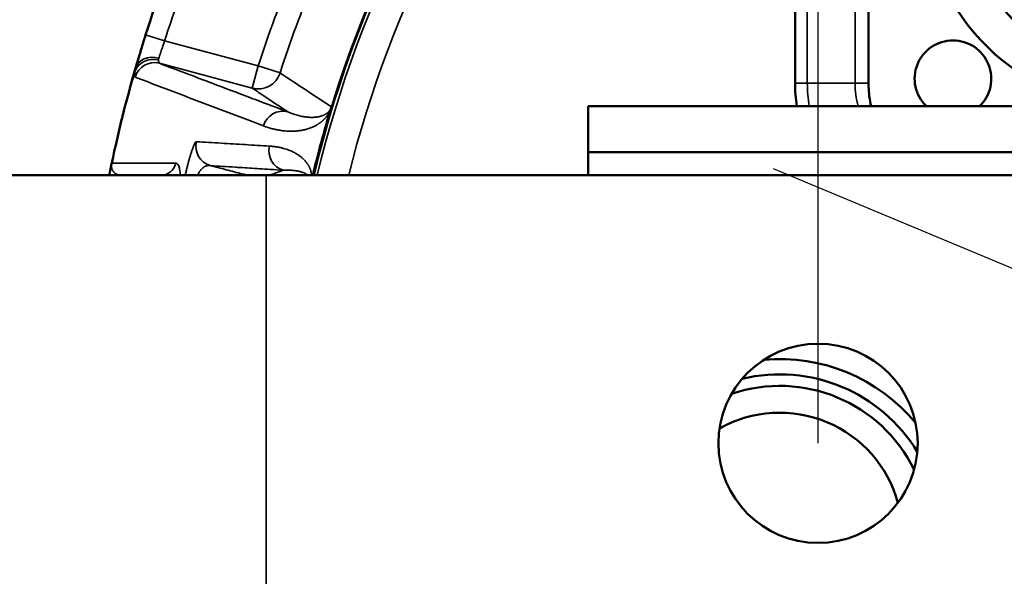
# Model space of a CAD drawing. Header units: millimetres. Extents: x 40 to 2195, y 40 to 1687.
# Tile 107 of 185: x 832 to 896, y 1403 to 1439. Entities that reach past the tile are written whole.
import ezdxf

# ---------------------------------------------------------------- set-up
doc = ezdxf.new("R2010")
doc.units = ezdxf.units.MM
doc.header["$LTSCALE"] = 8
for name, color, linetype, lineweight in [('Dimension (ISO)', 7, 'Continuous', 25), ('Visible (ISO)', 7, 'Continuous', 50), ('Visible Narrow (ISO)', 7, 'Continuous', 35)]:
    doc.layers.add(name, color=color, linetype=linetype, lineweight=lineweight)
doc.styles.add('Note Text (ANSI)', font='tahoma.ttf')
doc.dimstyles.new('Default (ISO)', dxfattribs={"dimscale": 8, "dimtxt": 1, "dimasz": 2.5, "dimexe": 3.175, "dimexo": 0, "dimgap": 0.762, "dimtad": 1, "dimrnd": 1e-08, "dimzin": 0, "dimdsep": 46, "dimtxsty": 'Note Text (ANSI)', "dimcen": 0.09, "dimdle": 10, "dimclrd": 1, "dimclre": 1, "dimclrt": 1, "dimazin": 0, "dimtfac": 3.5052, "dimtmove": 0, "dimatfit": 3, "dimfxl": 1, "dimtolj": 1, "dimtzin": 0, "dimlwd": -1, "dimlwe": -1, "dimarcsym": 0})

# ---------------------------------------------------------------- blocks, each defined once
blk = doc.blocks.new('_DotSmall')
at = {"color": 0, "linetype": 'ByBlock', "const_width": 0.5}
blk.add_lwpolyline([(-0.0625, 0, 1), (0.0625, 0, 1)], format="xyb", close=True, dxfattribs=at)
blk = doc.blocks.new('*D16')
at = {"layer": 'Defpoints', "color": 0, "transparency": 16777216}
for p in [(883.956, 1535.25), (819.956, 1429.327), (883.956, 1411.827)]:
    blk.add_point(p, dxfattribs=at)
at = {"layer": 'Dimension (ISO)', "color": 1, "transparency": 16777216}
for p, q in [((819.956, 1429.327), (819.956, 1560.65)), ((883.956, 1411.827), (883.956, 1560.65)), ((819.956, 1535.25), (680.269, 1535.25)), ((883.956, 1535.25), (839.956, 1535.25))]:
    blk.add_line(p, q, dxfattribs=at)
blk.add_solid([(839.956, 1538.584), (839.956, 1531.917), (819.956, 1535.25)], dxfattribs=at)
at = {"layer": 'Dimension (ISO)', "color": 1, "transparency": 16777216, "xscale": 20, "yscale": 20, "zscale": 20}
blk.add_blockref('_DotSmall', (883.956, 1535.25), dxfattribs=at)
at = {"layer": 'Dimension (ISO)', "color": 1, "transparency": 16777216, "insert": (686.365, 1551.812), "char_height": 8, "attachment_point": 1, "style": 'Note Text (ANSI)'}
blk.add_mtext('\\A1;64.00 mm [2.520 in]', dxfattribs=at)
blk = doc.blocks.new('*D18')
at = {"layer": 'Defpoints', "color": 0, "transparency": 16777216}
for p in [(923.956, 1581.536), (883.956, 1411.827), (923.956, 1411.827)]:
    blk.add_point(p, dxfattribs=at)
at = {"layer": 'Dimension (ISO)', "color": 1, "transparency": 16777216}
for p, q in [((883.956, 1411.827), (883.956, 1606.936)), ((923.956, 1411.827), (923.956, 1606.936)), ((883.956, 1581.536), (732.283, 1581.536)), ((923.956, 1581.536), (883.956, 1581.536)), ((923.956, 1581.536), (943.956, 1581.536))]:
    blk.add_line(p, q, dxfattribs=at)
at = {"layer": 'Dimension (ISO)', "color": 1, "transparency": 16777216, "xscale": 20, "yscale": 20, "zscale": 20}
blk.add_blockref('_DotSmall', (883.956, 1581.536), dxfattribs=at)
at = {"layer": 'Dimension (ISO)', "color": 1, "transparency": 16777216, "xscale": 20, "yscale": 20, "zscale": 20, "rotation": 180}
blk.add_blockref('_DotSmall', (923.956, 1581.536), dxfattribs=at)
at = {"layer": 'Dimension (ISO)', "color": 1, "transparency": 16777216, "insert": (738.379, 1598.098), "char_height": 8, "attachment_point": 1, "style": 'Note Text (ANSI)'}
blk.add_mtext('\\A1;40.00 mm [1.575 in]', dxfattribs=at)
blk = doc.blocks.new('*D21')
at = {"layer": 'Defpoints', "color": 0, "transparency": 16777216}
for p in [(917.958, 1414.332), (929.955, 1409.323)]:
    blk.add_point(p, dxfattribs=at)
at = {"layer": 'Dimension (ISO)', "color": 1, "transparency": 16777216}
for p, q in [((899.502, 1422.037), (881.046, 1429.743)), ((917.958, 1414.332), (929.955, 1409.323)), ((948.411, 1401.618), (1182.319, 1303.959))]:
    blk.add_line(p, q, dxfattribs=at)
for points in [[(900.786, 1425.113), (898.218, 1418.961), (917.958, 1414.332)], [(949.695, 1404.694), (947.126, 1398.542), (929.955, 1409.323)]]:
    blk.add_solid(points, dxfattribs=at)
at = {"layer": 'Dimension (ISO)', "color": 1, "transparency": 16777216, "insert": (1075.448, 1366.526), "char_height": 8, "attachment_point": 1, "rotation": 337.33917, "style": 'Note Text (ANSI)'}
blk.add_mtext('\\A1;∅13.00 mm [∅0.512 in]', dxfattribs=at)

msp = doc.modelspace()

# ---------------------------------------------------------------- linework, layer by layer
at = {"layer": 'Visible (ISO)'}
for p, q in [((882.456, 1435.327), (882.456, 1460.327)), ((887.256, 1460.527), (887.256, 1435.127)), ((868.956, 1433.827), (868.956, 1430.827)), ((978.956, 1433.827), (868.956, 1433.827)), ((868.956, 1429.327), (868.956, 1430.827)), ((868.956, 1430.827), (978.956, 1430.827)), ((847.956, 1429.327), (819.956, 1429.327)), ((999.956, 1429.327), (847.956, 1429.327))]:
    msp.add_line(p, q, dxfattribs=at)
msp.add_circle((883.956, 1411.827), 6.5, dxfattribs=at)
for centre, radius, start, end in [((923.956, 1411.827), 75, 48.2485, 166.5066), ((923.956, 1411.827), 74.974, 48.44102, 166.5018), ((904.956, 1447.827), 14.2, 279.62763, 260.37237), ((904.956, 1447.827), 11.75, 283.03416, 256.96584), ((923.956, 1411.827), 88, 152.63572, 162.36428), ((892.756, 1435.627), 2.5, 313.94552, 226.05448), ((923.956, 1411.827), 88, 163.82664, 168.00273), ((892.456, 1435.327), 10, 180, 188.62693), ((892.256, 1435.127), 5, 180, 195.07006), ((923.956, 1411.827), 75.026, 163.0663, 166.5114), ((881.456, 1405.827), 11.5, 39.58436, 95.17591), ((881.456, 1405.827), 10.5, 31.25121, 103.50906), ((881.456, 1405.827), 9.75, 25.97051, 108.78976), ((881.456, 1405.827), 8, 15.36001, 119.40026)]:
    msp.add_arc(centre, radius, start, end, dxfattribs=at)
for points in [[(839.841, 1437.684), (839.918, 1437.935), (840, 1438.198), (840.083, 1438.459)], [(840.092, 1438.488), (840.089, 1438.479), (840.086, 1438.469), (840.083, 1438.459)], [(839.468, 1436.438), (839.512, 1436.59), (839.564, 1436.765), (839.62, 1436.955)], [(839.468, 1436.438), (839.458, 1436.404), (839.449, 1436.371), (839.439, 1436.339)], [(837.814, 1429.811), (837.816, 1429.82), (837.818, 1429.831), (837.82, 1429.841)], [(837.828, 1429.881), (837.825, 1429.867), (837.823, 1429.854), (837.82, 1429.841)], [(837.795, 1429.722), (837.797, 1429.729), (837.798, 1429.737), (837.8, 1429.744)], [(837.804, 1429.766), (837.806, 1429.773), (837.807, 1429.779), (837.808, 1429.786)]]:
    msp.add_open_spline(points, degree=3, dxfattribs=at)
for points, knots in [([(839.841, 1437.684), (839.84, 1437.681), (839.761, 1437.424), (839.686, 1437.175), (839.62, 1436.955)], [0.3284375, 0.3284375, 0.3284375, 0.3284375, 0.3333333, 0.6563807, 0.6563807, 0.6563807, 0.6563807]), ([(852.216, 1433.79), (852.213, 1433.781), (852.21, 1433.77), (852.207, 1433.759), (852.206, 1433.756), (852.205, 1433.752), (852.204, 1433.749), (852.201, 1433.74), (852.199, 1433.731), (852.196, 1433.721), (852.192, 1433.708), (852.188, 1433.694), (852.183, 1433.68)], [0, 0, 0, 0, 0.333333, 0.333333, 0.333333, 0.420684, 0.420684, 0.420684, 0.666667, 0.666667, 0.666667, 1, 1, 1, 1]), ([(837.814, 1429.811), (837.812, 1429.804), (837.81, 1429.796), (837.809, 1429.788), (837.808, 1429.786)], [0.0409674, 0.0409674, 0.0409674, 0.0409674, 0.05263158, 0.05599107, 0.05599107, 0.05599107, 0.05599107]), ([(837.879, 1430.119), (837.87, 1430.078), (837.861, 1430.037), (837.853, 1429.997), (837.844, 1429.958), (837.836, 1429.919), (837.828, 1429.881)], [0, 0, 0, 0, 0.5, 0.5, 0.5, 1, 1, 1, 1]), ([(837.795, 1429.722), (837.794, 1429.717), (837.79, 1429.698), (837.783, 1429.665), (837.775, 1429.625), (837.767, 1429.586), (837.759, 1429.547), (837.751, 1429.509), (837.743, 1429.471), (837.736, 1429.433), (837.728, 1429.396), (837.721, 1429.361), (837.716, 1429.338), (837.714, 1429.327)], [0.0950302, 0.0950302, 0.0950302, 0.0950302, 0.1052632, 0.1315789, 0.1578947, 0.1842105, 0.2105263, 0.2368421, 0.2631579, 0.2894737, 0.3157895, 0.3421053, 0.3646275, 0.3646275, 0.3646275, 0.3646275]), ([(837.804, 1429.766), (837.803, 1429.76), (837.801, 1429.753), (837.8, 1429.745), (837.8, 1429.744)], [0.067734, 0.067734, 0.067734, 0.067734, 0.07894737, 0.08138413, 0.08138413, 0.08138413, 0.08138413])]:
    msp.add_open_spline(points, degree=3, knots=knots, dxfattribs=at)
at = {"layer": 'Visible Narrow (ISO)'}
for p, q in [((883.256, 1435.327), (883.256, 1460.327)), ((886.376, 1460.327), (886.376, 1435.327)), ((841.331, 1438.094), (840.092, 1438.488)), ((847.434, 1436.459), (841.331, 1438.094)), ((847.046, 1435.01), (840.991, 1436.633)), ((847.434, 1436.459), (847.046, 1435.01)), ((848.861, 1436), (847.434, 1436.459)), ((883.256, 1435.327), (882.456, 1435.327)), ((883.256, 1435.327), (886.376, 1435.327)), ((886.376, 1435.327), (887.256, 1435.327)), ((837.898, 1430.12), (837.879, 1430.119)), ((847.956, 1394.327), (847.956, 1429.327))]:
    msp.add_line(p, q, dxfattribs=at)
for centre, radius, start, end in [((923.956, 1411.827), 74.75, 139.44234, 166.46059), ((923.956, 1411.827), 72.751, 139.54382, 166.08111), ((923.956, 1411.827), 80.389, 152.8428, 162.1572), ((923.956, 1411.827), 78.89, 152.8428, 162.1572), ((923.956, 1411.827), 86.7, 158.99529, 162.36428), ((923.956, 1411.827), 87.981, 163.96887, 167.99963), ((892.456, 1435.327), 9.2, 180, 189.38359), ((892.456, 1435.327), 6.081, 180, 194.28098)]:
    msp.add_arc(centre, radius, start, end, dxfattribs=at)
for centre, major_axis, ratio, start_param, end_param in [((840.642, 1435.767), (-1.289, 0.168), 0.864872, 4.597578, 6.109722), ((840.688, 1435.977), (-1.249, 0.362), 0.789781, 4.728561, 6.283186), ((840.655, 1435.377), (0.46, 1.216), 0.996203, 0.100398, 1.656776), ((847.434, 1436.459), (-0.832, -1.248), 0.99963, 0.326461, 1.847431), ((849.033, 1432.206), (0.46, 1.216), 0.996196, 0.100308, 1.666589), ((844.661, 1431.208), (-0.082, -1.297), 0.996111, 4.536503, 6.083791), ((849.429, 1430.906), (-0.083, -1.297), 0.996096, 4.526025, 6.084164), ((838.807, 1429.676), (-0.979, 0.205), 0.832071, 6.131473, 6.283183), ((836.924, 1430.327), (0, 1), 0.996061, 4.380458, 4.503744), ((846.314, 1430.957), (-8.444, -1.031), 0.255763, 6.195678, 6.248875), ((841.085, 1430.327), (0, -1), 0.996044, 0, 1.352002)]:
    msp.add_ellipse(centre, major_axis=major_axis, ratio=ratio, start_param=start_param, end_param=end_param, dxfattribs=at)
for points, knots in [([(841.331, 1438.094), (841.279, 1437.95), (841.177, 1437.661), (841.047, 1437.269), (840.981, 1437.057), (840.954, 1436.969)], [0, 0, 0, 0, 0.3333333, 0.6666667, 0.9999978, 0.9999978, 0.9999978, 0.9999978]), ([(840.954, 1436.969), (840.947, 1436.948), (840.942, 1436.929), (840.939, 1436.91), (840.935, 1436.891), (840.933, 1436.872), (840.933, 1436.855)], [0, 0, 0, 0, 0.5, 0.5, 0.5, 0.9989295, 0.9989295, 0.9989295, 0.9989295]), ([(839.439, 1436.339), (839.435, 1436.326), (839.432, 1436.312), (839.428, 1436.299), (839.422, 1436.274), (839.416, 1436.25), (839.411, 1436.227), (839.404, 1436.191), (839.399, 1436.157), (839.397, 1436.124)], [0.0000021, 0.0000021, 0.0000021, 0.0000021, 0.1734717, 0.1734717, 0.1734717, 0.5, 0.5, 0.5, 1, 1, 1, 1]), ([(840.933, 1436.855), (840.932, 1436.789), (840.941, 1436.684), (840.971, 1436.639), (840.991, 1436.633)], [0.0000067, 0.0000067, 0.0000067, 0.0000067, 0.5, 1, 1, 1, 1]), ([(840.991, 1436.633), (841.94, 1436.273), (842.883, 1435.917), (843.82, 1435.562), (843.918, 1435.525), (844.017, 1435.487), (844.116, 1435.45), (844.953, 1435.133), (845.785, 1434.818), (846.612, 1434.505), (846.825, 1434.425), (847.038, 1434.344), (847.251, 1434.264), (847.961, 1433.995), (848.667, 1433.728), (849.37, 1433.462)], [0, 0, 0, 0, 0.333333, 0.333333, 0.333333, 0.368492, 0.368492, 0.368492, 0.666667, 0.666667, 0.666667, 0.743509, 0.743509, 0.743509, 1, 1, 1, 1]), ([(839.408, 1435.729), (840.357, 1435.369), (841.299, 1435.011), (842.236, 1434.655), (843.172, 1434.299), (844.103, 1433.945), (845.027, 1433.594), (845.952, 1433.242), (846.871, 1432.893), (847.784, 1432.546)], [0, 0, 0, 0, 0.333333, 0.333333, 0.333333, 0.666667, 0.666667, 0.666667, 1, 1, 1, 1]), ([(852.216, 1433.79), (851.952, 1433.964), (851.685, 1434.139), (851.418, 1434.315), (851.151, 1434.49), (850.884, 1434.666), (850.609, 1434.847), (850.153, 1435.148), (849.675, 1435.463), (849.173, 1435.794), (849.07, 1435.862), (848.966, 1435.93), (848.861, 1436)], [0, 0, 0, 0, 0.25, 0.25, 0.25, 0.5, 0.5, 0.5, 0.91484, 0.91484, 0.91484, 1, 1, 1, 1]), ([(849.37, 1433.462), (849.129, 1433.622), (848.883, 1433.786), (848.631, 1433.954), (848.38, 1434.121), (848.123, 1434.292), (847.86, 1434.468), (847.596, 1434.644), (847.324, 1434.825), (847.046, 1435.01)], [0, 0, 0, 0, 0.333333, 0.333333, 0.333333, 0.666667, 0.666667, 0.666667, 1, 1, 1, 1]), ([(847.784, 1432.546), (847.886, 1432.507), (848.085, 1432.438), (848.359, 1432.36), (848.614, 1432.301), (848.852, 1432.257), (849.076, 1432.227), (849.288, 1432.208), (849.484, 1432.2), (849.665, 1432.199), (849.831, 1432.206), (849.986, 1432.218), (850.129, 1432.235), (850.263, 1432.256), (850.387, 1432.28), (850.502, 1432.306), (850.609, 1432.335), (850.709, 1432.366), (850.803, 1432.398), (850.892, 1432.431), (850.976, 1432.466), (851.055, 1432.502), (851.129, 1432.538), (851.198, 1432.575), (851.262, 1432.611), (851.321, 1432.647), (851.375, 1432.682), (851.425, 1432.716), (851.472, 1432.749), (851.514, 1432.781), (851.554, 1432.813), (851.591, 1432.843), (851.626, 1432.874), (851.659, 1432.904), (851.691, 1432.933), (851.721, 1432.963), (851.749, 1432.992), (851.776, 1433.021), (851.802, 1433.049), (851.827, 1433.077), (851.85, 1433.105), (851.872, 1433.132), (851.893, 1433.158), (851.914, 1433.185), (851.933, 1433.211), (851.951, 1433.236), (851.968, 1433.262), (851.985, 1433.286), (852, 1433.311), (852.015, 1433.335), (852.03, 1433.358), (852.043, 1433.382), (852.057, 1433.406), (852.07, 1433.429), (852.083, 1433.453), (852.095, 1433.478), (852.108, 1433.504), (852.122, 1433.533), (852.136, 1433.563), (852.15, 1433.596), (852.166, 1433.634), (852.177, 1433.664), (852.183, 1433.68)], [0, 0, 0, 0, 0.0166667, 0.0333333, 0.05, 0.0666667, 0.0833333, 0.1, 0.1166667, 0.1333333, 0.15, 0.1666667, 0.1833333, 0.2, 0.2166667, 0.2333333, 0.25, 0.2666667, 0.2833333, 0.3, 0.3166667, 0.3333333, 0.35, 0.3666667, 0.3833333, 0.4, 0.4166667, 0.4333333, 0.45, 0.4666667, 0.4833333, 0.5, 0.5166667, 0.5333333, 0.55, 0.5666667, 0.5833333, 0.6, 0.6166667, 0.6333333, 0.65, 0.6666667, 0.6833333, 0.7, 0.7166667, 0.7333333, 0.75, 0.7666667, 0.7833333, 0.8, 0.8166667, 0.8333333, 0.85, 0.8666667, 0.8833333, 0.9, 0.9166667, 0.9333333, 0.95, 0.9666667, 0.9833333, 1, 1, 1, 1]), ([(843.403, 1431.516), (843.388, 1431.517), (843.352, 1431.488), (843.288, 1431.379), (843.218, 1431.225), (843.146, 1431.039), (843.075, 1430.832), (843.007, 1430.615), (842.942, 1430.397), (842.883, 1430.181), (842.828, 1429.969), (842.775, 1429.757), (842.725, 1429.544), (842.694, 1429.4), (842.678, 1429.327)], [0, 0, 0, 0, 0.05, 0.1, 0.15, 0.2, 0.25, 0.3, 0.35, 0.4, 0.45, 0.5, 0.55, 0.5999067, 0.5999067, 0.5999067, 0.5999067]), ([(848.175, 1431.227), (847.652, 1431.259), (847.126, 1431.291), (846.599, 1431.322), (846.071, 1431.354), (845.541, 1431.386), (845.008, 1431.419), (844.476, 1431.451), (843.941, 1431.483), (843.403, 1431.516)], [0, 0, 0, 0, 0.3333333, 0.3333333, 0.3333333, 0.6666667, 0.6666667, 0.6666667, 1, 1, 1, 1]), ([(850.922, 1429.327), (850.921, 1429.335), (850.92, 1429.343), (850.919, 1429.351), (850.918, 1429.363), (850.917, 1429.375), (850.915, 1429.386), (850.914, 1429.397), (850.912, 1429.408), (850.91, 1429.419), (850.909, 1429.429), (850.907, 1429.439), (850.905, 1429.449), (850.904, 1429.459), (850.902, 1429.468), (850.9, 1429.477), (850.898, 1429.486), (850.896, 1429.495), (850.895, 1429.504), (850.893, 1429.512), (850.891, 1429.521), (850.889, 1429.529), (850.887, 1429.537), (850.885, 1429.545), (850.883, 1429.553), (850.881, 1429.562), (850.879, 1429.57), (850.877, 1429.578), (850.874, 1429.586), (850.872, 1429.594), (850.87, 1429.603), (850.867, 1429.611), (850.865, 1429.62), (850.862, 1429.628), (850.859, 1429.637), (850.857, 1429.646), (850.854, 1429.655), (850.851, 1429.664), (850.848, 1429.673), (850.844, 1429.683), (850.841, 1429.693), (850.837, 1429.702), (850.834, 1429.713), (850.83, 1429.723), (850.826, 1429.733), (850.821, 1429.744), (850.817, 1429.755), (850.813, 1429.766), (850.808, 1429.778), (850.803, 1429.79), (850.798, 1429.801), (850.792, 1429.814), (850.786, 1429.826), (850.781, 1429.839), (850.774, 1429.852), (850.768, 1429.865), (850.761, 1429.878), (850.754, 1429.892), (850.747, 1429.906), (850.739, 1429.92), (850.731, 1429.934), (850.723, 1429.949), (850.715, 1429.964), (850.706, 1429.979), (850.697, 1429.994), (850.687, 1430.01), (850.677, 1430.025), (850.667, 1430.041), (850.656, 1430.057), (850.645, 1430.074), (850.634, 1430.09), (850.622, 1430.107), (850.609, 1430.124), (850.597, 1430.141), (850.584, 1430.159), (850.57, 1430.177), (850.556, 1430.194), (850.541, 1430.212), (850.526, 1430.23), (850.51, 1430.249), (850.494, 1430.267), (850.477, 1430.286), (850.46, 1430.304), (850.442, 1430.323), (850.423, 1430.342), (850.404, 1430.362), (850.384, 1430.381), (850.363, 1430.4), (850.343, 1430.42), (850.321, 1430.439), (850.299, 1430.459), (850.276, 1430.478), (850.253, 1430.498), (850.229, 1430.517), (850.206, 1430.536), (850.181, 1430.555), (850.156, 1430.574), (850.13, 1430.593), (850.104, 1430.612), (850.076, 1430.631), (850.048, 1430.65), (850.02, 1430.669), (849.989, 1430.688), (849.959, 1430.707), (849.928, 1430.726), (849.895, 1430.745), (849.863, 1430.764), (849.828, 1430.783), (849.792, 1430.802), (849.756, 1430.821), (849.719, 1430.84), (849.679, 1430.859), (849.64, 1430.878), (849.599, 1430.896), (849.555, 1430.915), (849.512, 1430.933), (849.466, 1430.952), (849.418, 1430.97), (849.369, 1430.989), (849.318, 1431.007), (849.264, 1431.025), (849.21, 1431.042), (849.152, 1431.06), (849.09, 1431.077), (849.028, 1431.094), (848.962, 1431.111), (848.892, 1431.127), (848.822, 1431.142), (848.748, 1431.157), (848.671, 1431.17), (848.594, 1431.184), (848.514, 1431.195), (848.431, 1431.205), (848.348, 1431.214), (848.263, 1431.222), (848.175, 1431.227)], [0.1574932, 0.1574932, 0.1574932, 0.1574932, 0.1698113, 0.1698113, 0.1698113, 0.1886792, 0.1886792, 0.1886792, 0.2075472, 0.2075472, 0.2075472, 0.2264151, 0.2264151, 0.2264151, 0.245283, 0.245283, 0.245283, 0.2641509, 0.2641509, 0.2641509, 0.2830189, 0.2830189, 0.2830189, 0.3018868, 0.3018868, 0.3018868, 0.3207547, 0.3207547, 0.3207547, 0.3396226, 0.3396226, 0.3396226, 0.3584906, 0.3584906, 0.3584906, 0.3773585, 0.3773585, 0.3773585, 0.3962264, 0.3962264, 0.3962264, 0.4150943, 0.4150943, 0.4150943, 0.4339623, 0.4339623, 0.4339623, 0.4528302, 0.4528302, 0.4528302, 0.4716981, 0.4716981, 0.4716981, 0.490566, 0.490566, 0.490566, 0.509434, 0.509434, 0.509434, 0.5283019, 0.5283019, 0.5283019, 0.5471698, 0.5471698, 0.5471698, 0.5660377, 0.5660377, 0.5660377, 0.5849057, 0.5849057, 0.5849057, 0.6037736, 0.6037736, 0.6037736, 0.6226415, 0.6226415, 0.6226415, 0.6415094, 0.6415094, 0.6415094, 0.6603774, 0.6603774, 0.6603774, 0.6792453, 0.6792453, 0.6792453, 0.6981132, 0.6981132, 0.6981132, 0.7169811, 0.7169811, 0.7169811, 0.7358491, 0.7358491, 0.7358491, 0.754717, 0.754717, 0.754717, 0.7735849, 0.7735849, 0.7735849, 0.7924528, 0.7924528, 0.7924528, 0.8113208, 0.8113208, 0.8113208, 0.8301887, 0.8301887, 0.8301887, 0.8490566, 0.8490566, 0.8490566, 0.8679245, 0.8679245, 0.8679245, 0.8867925, 0.8867925, 0.8867925, 0.9056604, 0.9056604, 0.9056604, 0.9245283, 0.9245283, 0.9245283, 0.9433962, 0.9433962, 0.9433962, 0.9622642, 0.9622642, 0.9622642, 0.9811321, 0.9811321, 0.9811321, 1, 1, 1, 1]), ([(837.865, 1430.001), (837.865, 1429.994), (837.864, 1429.987), (837.864, 1429.979), (837.863, 1429.972), (837.863, 1429.964), (837.863, 1429.957), (837.863, 1429.95), (837.863, 1429.943), (837.863, 1429.936), (837.863, 1429.935), (837.863, 1429.934), (837.863, 1429.934), (837.863, 1429.928), (837.863, 1429.921), (837.863, 1429.915), (837.863, 1429.914), (837.863, 1429.914), (837.863, 1429.913), (837.864, 1429.907), (837.864, 1429.901), (837.864, 1429.895), (837.864, 1429.894), (837.865, 1429.893), (837.865, 1429.893), (837.865, 1429.887), (837.865, 1429.881), (837.866, 1429.875), (837.866, 1429.875), (837.866, 1429.874), (837.866, 1429.873), (837.867, 1429.867), (837.867, 1429.862), (837.868, 1429.856), (837.868, 1429.855), (837.868, 1429.854), (837.868, 1429.853), (837.869, 1429.848), (837.87, 1429.842), (837.871, 1429.837), (837.871, 1429.836), (837.871, 1429.835), (837.871, 1429.834), (837.872, 1429.829), (837.873, 1429.823), (837.874, 1429.818), (837.874, 1429.817), (837.874, 1429.816), (837.874, 1429.815), (837.875, 1429.81), (837.876, 1429.804), (837.877, 1429.799), (837.878, 1429.798), (837.878, 1429.797), (837.878, 1429.796), (837.879, 1429.791), (837.88, 1429.786), (837.882, 1429.78), (837.882, 1429.779), (837.882, 1429.778), (837.882, 1429.777), (837.884, 1429.772), (837.885, 1429.767), (837.886, 1429.762), (837.887, 1429.761), (837.887, 1429.76), (837.887, 1429.759), (837.889, 1429.754), (837.89, 1429.748), (837.892, 1429.743), (837.892, 1429.742), (837.892, 1429.741), (837.893, 1429.74), (837.894, 1429.735), (837.896, 1429.73), (837.898, 1429.725), (837.898, 1429.724), (837.899, 1429.723), (837.899, 1429.722), (837.901, 1429.717), (837.902, 1429.712), (837.904, 1429.707), (837.905, 1429.706), (837.905, 1429.705), (837.906, 1429.704), (837.907, 1429.699), (837.909, 1429.694), (837.911, 1429.689), (837.912, 1429.688), (837.912, 1429.687), (837.913, 1429.686), (837.915, 1429.681), (837.917, 1429.676), (837.919, 1429.672), (837.92, 1429.67), (837.921, 1429.669), (837.921, 1429.668), (837.923, 1429.663), (837.926, 1429.658), (837.928, 1429.654), (837.929, 1429.652), (837.929, 1429.651), (837.93, 1429.649), (837.933, 1429.645), (837.935, 1429.64), (837.938, 1429.635), (837.938, 1429.634), (837.939, 1429.632), (837.94, 1429.631), (837.943, 1429.626), (837.945, 1429.622), (837.948, 1429.617), (837.949, 1429.615), (837.95, 1429.614), (837.951, 1429.612), (837.954, 1429.608), (837.957, 1429.603), (837.96, 1429.598), (837.961, 1429.597), (837.962, 1429.595), (837.963, 1429.593), (837.967, 1429.589), (837.97, 1429.584), (837.973, 1429.579), (837.974, 1429.578), (837.976, 1429.576), (837.977, 1429.574), (837.98, 1429.57), (837.984, 1429.565), (837.988, 1429.56), (837.989, 1429.559), (837.99, 1429.557), (837.992, 1429.555), (837.996, 1429.55), (838, 1429.546), (838.004, 1429.541), (838.005, 1429.539), (838.007, 1429.537), (838.008, 1429.536), (838.013, 1429.531), (838.017, 1429.526), (838.021, 1429.522), (838.023, 1429.52), (838.025, 1429.518), (838.027, 1429.516), (838.031, 1429.512), (838.036, 1429.507), (838.041, 1429.503), (838.043, 1429.501), (838.045, 1429.499), (838.047, 1429.497), (838.052, 1429.492), (838.057, 1429.488), (838.062, 1429.483), (838.064, 1429.481), (838.067, 1429.479), (838.069, 1429.478), (838.074, 1429.473), (838.08, 1429.469), (838.086, 1429.464), (838.088, 1429.462), (838.091, 1429.46), (838.094, 1429.458), (838.1, 1429.454), (838.106, 1429.449), (838.112, 1429.445), (838.115, 1429.443), (838.119, 1429.441), (838.122, 1429.439), (838.128, 1429.435), (838.135, 1429.43), (838.142, 1429.426), (838.146, 1429.424), (838.149, 1429.422), (838.153, 1429.42), (838.16, 1429.416), (838.168, 1429.412), (838.176, 1429.407), (838.18, 1429.405), (838.184, 1429.403), (838.188, 1429.401), (838.197, 1429.397), (838.205, 1429.393), (838.214, 1429.389), (838.219, 1429.387), (838.223, 1429.385), (838.228, 1429.383), (838.237, 1429.38), (838.247, 1429.376), (838.256, 1429.373), (838.262, 1429.371), (838.267, 1429.369), (838.273, 1429.367), (838.283, 1429.364), (838.293, 1429.361), (838.303, 1429.358), (838.309, 1429.356), (838.315, 1429.355), (838.321, 1429.353), (838.332, 1429.35), (838.343, 1429.348), (838.354, 1429.345), (838.361, 1429.344), (838.367, 1429.343), (838.374, 1429.341), (838.386, 1429.339), (838.397, 1429.337), (838.409, 1429.336), (838.417, 1429.335), (838.424, 1429.334), (838.432, 1429.333), (838.444, 1429.332), (838.456, 1429.331), (838.469, 1429.33), (838.478, 1429.329), (838.486, 1429.329), (838.495, 1429.328), (838.508, 1429.328), (838.521, 1429.327), (838.535, 1429.327)], [0, 0, 0, 0, 0.026316, 0.026316, 0.026316, 0.052632, 0.052632, 0.052632, 0.078947, 0.078947, 0.078947, 0.081562, 0.081562, 0.081562, 0.105263, 0.105263, 0.105263, 0.108105, 0.108105, 0.108105, 0.131579, 0.131579, 0.131579, 0.134648, 0.134648, 0.134648, 0.157895, 0.157895, 0.157895, 0.161189, 0.161189, 0.161189, 0.184211, 0.184211, 0.184211, 0.187729, 0.187729, 0.187729, 0.210526, 0.210526, 0.210526, 0.214271, 0.214271, 0.214271, 0.236842, 0.236842, 0.236842, 0.240812, 0.240812, 0.240812, 0.263158, 0.263158, 0.263158, 0.267353, 0.267353, 0.267353, 0.289474, 0.289474, 0.289474, 0.293894, 0.293894, 0.293894, 0.315789, 0.315789, 0.315789, 0.320435, 0.320435, 0.320435, 0.342105, 0.342105, 0.342105, 0.346976, 0.346976, 0.346976, 0.368421, 0.368421, 0.368421, 0.373522, 0.373522, 0.373522, 0.394737, 0.394737, 0.394737, 0.400064, 0.400064, 0.400064, 0.421053, 0.421053, 0.421053, 0.426605, 0.426605, 0.426605, 0.447368, 0.447368, 0.447368, 0.453146, 0.453146, 0.453146, 0.473684, 0.473684, 0.473684, 0.479687, 0.479687, 0.479687, 0.5, 0.5, 0.5, 0.506228, 0.506228, 0.506228, 0.526316, 0.526316, 0.526316, 0.532769, 0.532769, 0.532769, 0.552632, 0.552632, 0.552632, 0.55931, 0.55931, 0.55931, 0.578947, 0.578947, 0.578947, 0.585851, 0.585851, 0.585851, 0.605263, 0.605263, 0.605263, 0.612392, 0.612392, 0.612392, 0.631579, 0.631579, 0.631579, 0.638933, 0.638933, 0.638933, 0.657895, 0.657895, 0.657895, 0.665478, 0.665478, 0.665478, 0.684211, 0.684211, 0.684211, 0.692024, 0.692024, 0.692024, 0.710526, 0.710526, 0.710526, 0.718561, 0.718561, 0.718561, 0.736842, 0.736842, 0.736842, 0.745102, 0.745102, 0.745102, 0.763158, 0.763158, 0.763158, 0.771642, 0.771642, 0.771642, 0.789474, 0.789474, 0.789474, 0.798183, 0.798183, 0.798183, 0.815789, 0.815789, 0.815789, 0.824718, 0.824718, 0.824718, 0.842105, 0.842105, 0.842105, 0.851252, 0.851252, 0.851252, 0.868421, 0.868421, 0.868421, 0.877798, 0.877798, 0.877798, 0.894737, 0.894737, 0.894737, 0.90436, 0.90436, 0.90436, 0.921053, 0.921053, 0.921053, 0.930887, 0.930887, 0.930887, 0.947368, 0.947368, 0.947368, 0.957433, 0.957433, 0.957433, 0.973684, 0.973684, 0.973684, 0.983959, 0.983959, 0.983959, 1, 1, 1, 1]), ([(842.057, 1430.11), (841.702, 1430.111), (841.351, 1430.112), (841.007, 1430.113), (840.663, 1430.114), (840.327, 1430.115), (839.99, 1430.115), (839.653, 1430.116), (839.314, 1430.117), (838.966, 1430.118), (838.618, 1430.119), (838.261, 1430.119), (837.898, 1430.12)], [0.0000038, 0.0000038, 0.0000038, 0.0000038, 0.25, 0.25, 0.25, 0.5, 0.5, 0.5, 0.75, 0.75, 0.75, 1, 1, 1, 1]), ([(842.363, 1429.327), (842.35, 1429.478), (842.333, 1429.607), (842.311, 1429.714), (842.305, 1429.744), (842.298, 1429.772), (842.291, 1429.799), (842.237, 1430.005), (842.16, 1430.11), (842.057, 1430.11)], [0.7182786, 0.7182786, 0.7182786, 0.7182786, 0.8, 0.8, 0.8, 0.8226372, 0.8226372, 0.8226372, 1, 1, 1, 1]), ([(844.325, 1429.953), (844.28, 1429.963), (844.235, 1429.967), (844.193, 1429.965), (844.15, 1429.963), (844.109, 1429.956), (844.069, 1429.945), (844.03, 1429.934), (843.993, 1429.919), (843.957, 1429.901), (843.922, 1429.883), (843.889, 1429.863), (843.858, 1429.84), (843.827, 1429.818), (843.797, 1429.793), (843.771, 1429.767), (843.744, 1429.741), (843.719, 1429.714), (843.696, 1429.687), (843.674, 1429.659), (843.654, 1429.631), (843.635, 1429.602), (843.616, 1429.574), (843.6, 1429.545), (843.585, 1429.517), (843.57, 1429.488), (843.556, 1429.459), (843.544, 1429.43), (843.532, 1429.401), (843.521, 1429.372), (843.511, 1429.342), (843.509, 1429.337), (843.508, 1429.332), (843.506, 1429.327)], [0, 0, 0, 0, 0.05, 0.05, 0.05, 0.1, 0.1, 0.1, 0.15, 0.15, 0.15, 0.2, 0.2, 0.2, 0.25, 0.25, 0.25, 0.3, 0.3, 0.3, 0.35, 0.35, 0.35, 0.4, 0.4, 0.4, 0.45, 0.45, 0.45, 0.5, 0.5, 0.5, 0.5082396, 0.5082396, 0.5082396, 0.5082396]), ([(844.325, 1429.953), (844.652, 1429.867), (845.329, 1429.691), (846.144, 1429.478), (846.618, 1429.354), (846.72, 1429.327)], [0, 0, 0, 0, 0.3333333, 0.6666667, 0.7569253, 0.7569253, 0.7569253, 0.7569253]), ([(849.093, 1429.65), (848.802, 1429.669), (848.511, 1429.687), (848.22, 1429.706), (847.986, 1429.721), (847.752, 1429.736), (847.518, 1429.75), (847.093, 1429.777), (846.667, 1429.805), (846.239, 1429.832), (846.135, 1429.838), (846.032, 1429.845), (845.929, 1429.851), (845.397, 1429.885), (844.862, 1429.919), (844.325, 1429.953)], [0, 0, 0, 0, 0.185194, 0.185194, 0.185194, 0.333333, 0.333333, 0.333333, 0.601905, 0.601905, 0.601905, 0.666667, 0.666667, 0.666667, 1, 1, 1, 1]), ([(848.178, 1429.327), (848.317, 1429.377), (848.455, 1429.425), (848.591, 1429.474), (848.759, 1429.533), (848.927, 1429.592), (849.093, 1429.65)], [0.3951222, 0.3951222, 0.3951222, 0.3951222, 0.6666667, 0.6666667, 0.6666667, 1, 1, 1, 1]), ([(850.68, 1429.327), (850.673, 1429.333), (850.665, 1429.34), (850.656, 1429.346), (850.648, 1429.352), (850.639, 1429.358), (850.629, 1429.365), (850.62, 1429.371), (850.61, 1429.378), (850.6, 1429.384), (850.589, 1429.391), (850.579, 1429.398), (850.567, 1429.404), (850.556, 1429.411), (850.544, 1429.418), (850.531, 1429.424), (850.519, 1429.431), (850.506, 1429.438), (850.492, 1429.445), (850.478, 1429.451), (850.464, 1429.458), (850.449, 1429.465), (850.434, 1429.472), (850.419, 1429.478), (850.404, 1429.485), (850.388, 1429.491), (850.372, 1429.498), (850.355, 1429.504), (850.338, 1429.51), (850.321, 1429.516), (850.303, 1429.523), (850.285, 1429.529), (850.266, 1429.535), (850.247, 1429.541), (850.227, 1429.547), (850.207, 1429.553), (850.186, 1429.559), (850.164, 1429.564), (850.142, 1429.57), (850.119, 1429.576), (850.096, 1429.581), (850.072, 1429.587), (850.046, 1429.592), (850.021, 1429.598), (849.994, 1429.603), (849.967, 1429.608), (849.939, 1429.613), (849.91, 1429.618), (849.879, 1429.622), (849.848, 1429.627), (849.815, 1429.631), (849.781, 1429.635), (849.746, 1429.639), (849.709, 1429.643), (849.67, 1429.646), (849.631, 1429.649), (849.589, 1429.652), (849.545, 1429.654), (849.533, 1429.655), (849.521, 1429.655), (849.509, 1429.656), (849.476, 1429.657), (849.441, 1429.658), (849.405, 1429.658), (849.356, 1429.659), (849.306, 1429.659), (849.254, 1429.657), (849.202, 1429.656), (849.148, 1429.654), (849.093, 1429.65)], [0.5926837, 0.5926837, 0.5926837, 0.5926837, 0.6111111, 0.6111111, 0.6111111, 0.6296296, 0.6296296, 0.6296296, 0.6481481, 0.6481481, 0.6481481, 0.6666667, 0.6666667, 0.6666667, 0.6851852, 0.6851852, 0.6851852, 0.7037037, 0.7037037, 0.7037037, 0.7222222, 0.7222222, 0.7222222, 0.7407407, 0.7407407, 0.7407407, 0.7592593, 0.7592593, 0.7592593, 0.7777778, 0.7777778, 0.7777778, 0.7962963, 0.7962963, 0.7962963, 0.8148148, 0.8148148, 0.8148148, 0.8333333, 0.8333333, 0.8333333, 0.8518519, 0.8518519, 0.8518519, 0.8703704, 0.8703704, 0.8703704, 0.8888889, 0.8888889, 0.8888889, 0.9074074, 0.9074074, 0.9074074, 0.9259259, 0.9259259, 0.9259259, 0.9444444, 0.9444444, 0.9444444, 0.9493446, 0.9493446, 0.9493446, 0.962963, 0.962963, 0.962963, 0.9814815, 0.9814815, 0.9814815, 1, 1, 1, 1])]:
    msp.add_open_spline(points, degree=3, knots=knots, dxfattribs=at)
for points in [[(839.397, 1436.124), (839.381, 1436.002), (839.367, 1435.815), (839.388, 1435.737), (839.408, 1435.729)], [(849.37, 1433.462), (849.438, 1433.432), (849.57, 1433.379), (849.751, 1433.314), (849.919, 1433.261), (850.075, 1433.218), (850.222, 1433.183), (850.361, 1433.156), (850.489, 1433.136), (850.607, 1433.121), (850.715, 1433.111), (850.816, 1433.105), (850.909, 1433.103), (850.995, 1433.104), (851.075, 1433.107), (851.149, 1433.112), (851.218, 1433.119), (851.282, 1433.128), (851.342, 1433.138), (851.399, 1433.149), (851.452, 1433.162), (851.503, 1433.175), (851.55, 1433.189), (851.594, 1433.203), (851.634, 1433.218), (851.671, 1433.233), (851.705, 1433.248), (851.737, 1433.263), (851.766, 1433.277), (851.792, 1433.291), (851.817, 1433.306), (851.84, 1433.319), (851.862, 1433.333), (851.882, 1433.347), (851.902, 1433.361), (851.92, 1433.375), (851.938, 1433.388), (851.955, 1433.402), (851.971, 1433.415), (851.986, 1433.429), (852, 1433.442), (852.013, 1433.455), (852.026, 1433.468), (852.038, 1433.481), (852.05, 1433.494), (852.061, 1433.507), (852.071, 1433.519), (852.081, 1433.531), (852.09, 1433.543), (852.099, 1433.555), (852.107, 1433.567), (852.116, 1433.579), (852.123, 1433.591), (852.131, 1433.603), (852.138, 1433.615), (852.146, 1433.628), (852.153, 1433.641), (852.161, 1433.656), (852.169, 1433.671), (852.177, 1433.688), (852.185, 1433.707), (852.195, 1433.73), (852.205, 1433.758), (852.212, 1433.779), (852.216, 1433.79)]]:
    msp.add_open_spline(points, degree=3, dxfattribs=at)

# ---------------------------------------------------------------- dimensions: what is measured, and where the dimension line sits
at = {"layer": 'Dimension (ISO)', "color": 1, "true_color": 0xff0000}
for base, p1, p2, text, override, picture, middle in [((923.956, 1581.536), (883.956, 1411.827), (923.956, 1411.827), '<> mm [1.575 in]', {"dimgap": 0.762, "dimdec": 2, "dimpost": '', "dimblk1": 'DotSmall', "dimblk2": 'DotSmall', "dimsah": 1, "dimdle": 0, "dimtol": 0, "dimlim": 0, "dimtp": 0, "dimtm": 0, "dimtdec": 2, "dimtofl": 1, "dimatfit": 1}, '*D18', (788.12, 1581.536)), ((883.956, 1535.25), (819.956, 1429.327), (883.956, 1411.827), '<> mm [2.520 in]', {"dimgap": 0.762, "dimdec": 2, "dimpost": '', "dimblk2": 'DotSmall', "dimsah": 1, "dimdle": 0, "dimtol": 0, "dimlim": 0, "dimtp": 0, "dimtm": 0, "dimtdec": 2, "dimtofl": 0, "dimatfit": 2}, '*D16', (735.985, 1535.25))]:
    dim = msp.add_linear_dim(base=base, p1=p1, p2=p2, angle=180, text=text, dimstyle='Default (ISO)', override=override, dxfattribs=at)
    dim.commit()
    dim.dimension.update_dxf_attribs({"geometry": picture, "text_midpoint": middle, "dimtype": 160})
dim = msp.add_diameter_dim_2p(p1=(917.958, 1414.332), p2=(929.955, 1409.323), text='<> mm [∅0.512 in]', dimstyle='Default (ISO)', override={"dimgap": 0.762, "dimdec": 2, "dimlfac": 1, "dimpost": '', "dimtol": 0, "dimlim": 0, "dimtp": 0, "dimtm": 0, "dimtdec": 2, "dimatfit": 2}, dxfattribs=at)
dim.commit()
dim.dimension.update_dxf_attribs({"geometry": '*D21', "text_midpoint": (1122.88, 1328.775), "dimtype": 163})

doc.saveas('drawing.dxf')
